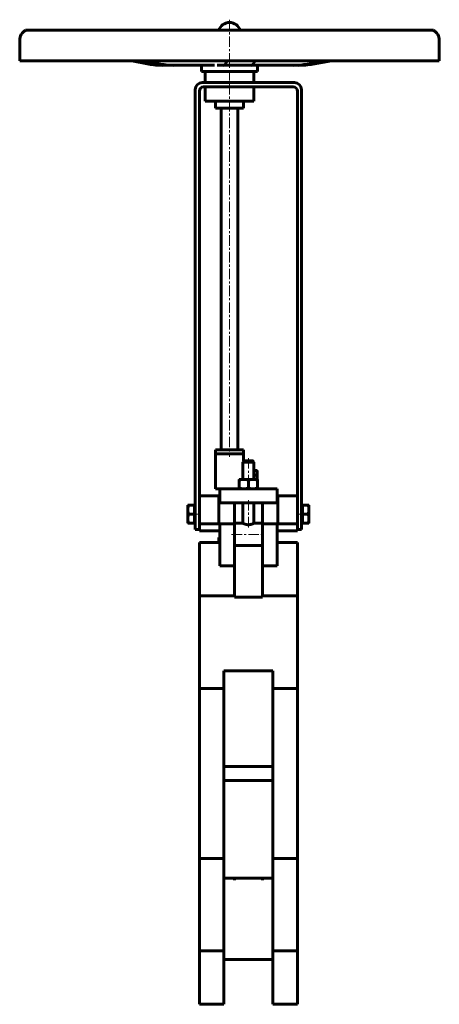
# Model space of a CAD drawing. Header units: millimetres. Extents: x -150 to 150, y -351 to 353.
import ezdxf

# ---------------------------------------------------------------- set-up
doc = ezdxf.new("R2010")
doc.units = ezdxf.units.MM
doc.linetypes.add('K5LT_AXLED', pattern=[12, 7.5, -1.5, 1.5, -1.5])
doc.linetypes.add('K5LT_BASIC', pattern=[0])
doc.layers.add('Системный слой (1)', color=7, linetype='Continuous', true_color=0x6c6c6c)

# ---------------------------------------------------------------- blocks, each defined once
blk = doc.blocks.new('U0')
at = {"layer": 'Системный слой (1)', "color": 143, "linetype": 'K5LT_BASIC', "lineweight": 60, "true_color": 0x33acca}
for p, q in [((-21.5, -59.01), (3.5, -59.01)), ((23.5, -59.01), (48.5, -59.01))]:
    blk.add_line(p, q, dxfattribs=at)
blk = doc.blocks.new('U1')
at = {"layer": 'Системный слой (1)', "color": 143, "linetype": 'K5LT_BASIC', "lineweight": 60, "true_color": 0x33acca}
for p, q in [((19.66, 24.33), (19.74, 24.71)), ((19.74, 24.71), (19.78, 25.09)), ((19.78, 25.09), (19.8, 25.46))]:
    blk.add_line(p, q, dxfattribs=at)
blk = doc.blocks.new('U2')
at = {"layer": 'Системный слой (1)', "color": 143, "linetype": 'K5LT_BASIC', "lineweight": 60, "true_color": 0x33acca}
for p, q in [((-145.84, 345.19), (-132.45, 345.19)), ((-132.45, 345.19), (145.84, 345.19))]:
    blk.add_line(p, q, dxfattribs=at)
blk = doc.blocks.new('U3')
at = {"layer": 'Системный слой (1)', "color": 143, "linetype": 'K5LT_BASIC', "lineweight": 60, "true_color": 0x33acca}
for p, q in [((10.5, 37.53), (10, 37.53)), ((17, 37.53), (16.5, 37.53))]:
    blk.add_line(p, q, dxfattribs=at)
blk = doc.blocks.new('U4')
at = {"layer": 'Системный слой (1)', "color": 143, "linetype": 'K5LT_BASIC', "lineweight": 60, "true_color": 0x33acca}
for p, q in [((3.5, -7.02), (9.5, -7.02)), ((17.5, -7.02), (23.5, -7.02))]:
    blk.add_line(p, q, dxfattribs=at)
blk = doc.blocks.new('U5')
at = {"layer": 'Системный слой (1)', "color": 143, "linetype": 'K5LT_BASIC', "lineweight": 60, "true_color": 0x33acca}
for p, q in [((13.5, 37.53), (10.5, 37.53)), ((16.5, 37.53), (13.5, 37.53))]:
    blk.add_line(p, q, dxfattribs=at)

msp = doc.modelspace()

# ---------------------------------------------------------------- linework, layer by layer
at = {"layer": 'Системный слой (1)', "color": 30, "linetype": 'K5LT_AXLED', "lineweight": 18, "true_color": 0xff8000}
for p, q in [((0, 352.79), (0, 305.79)), ((0, 306.79), (0, 40.53)), ((13.5, 39.53), (13.5, 22.33)), ((13.5, 9.53), (13.5, -10.1)), ((-22.5, -0.52), (-27.1, -0.52)), ((54.1, -0.52), (49.5, -0.52)), ((1.5, -15.02), (25.5, -15.02))]:
    msp.add_line(p, q, dxfattribs=at)
at = {"layer": 'Системный слой (1)', "color": 143, "linetype": 'K5LT_BASIC', "lineweight": 60, "true_color": 0x33acca}
for p, q in [((-150, 323.47), (-150, 338.14)), ((150, 323.47), (150, 338.14)), ((-150, 323.47), (150, 323.47)), ((-57.64, 321.11), (-69.87, 323.47)), ((-49.27, 321.11), (-61.5, 323.47)), ((-47.86, 320.18), (-39.49, 320.18)), ((-12.55, 320.18), (-39.49, 320.18)), ((-20, 315.79), (-20, 320.18)), ((-12.55, 320.18), (-10.65, 320.18)), ((-8.86, 320.18), (-7.76, 320.18)), ((-7.76, 320.18), (-4.28, 320.18)), ((-4.28, 320.18), (15.58, 320.18)), ((-3.01, 321.11), (-1.43, 323.47)), ((15.58, 320.18), (16.14, 320.18)), ((16.14, 320.18), (45.21, 320.18)), ((16.85, 321.11), (18.43, 323.47)), ((20, 315.79), (20, 320.18)), ((45.21, 320.18), (49.12, 320.18)), ((55.78, 321.11), (68.98, 323.47)), ((59.69, 321.11), (72.89, 323.47)), ((-20, 315.79), (20, 315.79)), ((-17.5, 307.79), (-17.5, 315.79)), ((17.5, 307.79), (17.5, 315.79)), ((-24.5, 302.79), (-24.5, -11.47)), ((-19.5, 307.79), (46.5, 307.79)), ((-18.5, 304.79), (45.5, 304.79)), ((-17.5, 294.54), (-17.5, 304.79)), ((17.5, 294.54), (17.5, 304.79)), ((51.5, -11.47), (51.5, 302.79)), ((-21.5, 301.79), (-21.5, 11.77)), ((48.5, 301.79), (48.5, 11.77)), ((17.5, 294.54), (-17.5, 294.54)), ((-10, 294.54), (-10, 289.54)), ((10, 289.54), (-10, 289.54)), ((-6, 45.53), (-6, 289.54)), ((6, 45.53), (6, 289.54)), ((10, 294.54), (10, 289.54)), ((-10, 45.53), (10, 45.53)), ((-10, 42.53), (-10, 45.53)), ((-10, 17.53), (-10, 42.53)), ((10, 42.53), (-10, 42.53)), ((10, 42.53), (10, 45.53)), ((10, 37.53), (10, 42.53)), ((10.5, 37.53), (9.5, 36.53)), ((9.5, 24.33), (9.5, 36.53)), ((9.5, 36.53), (13.5, 36.53)), ((10, 37.53), (10, 37.03)), ((13.5, 36.53), (17.5, 36.53)), ((16.5, 37.53), (17.5, 36.53)), ((17, 37.03), (17, 37.53)), ((17.5, 24.33), (17.5, 36.53)), ((17.5, 30.71), (19.49, 30.71)), ((19.49, 30.71), (19.8, 30.71)), ((19.8, 30.71), (19.8, 28.96)), ((19.8, 28.96), (19.8, 25.46)), ((7, 24.33), (10.25, 24.33)), ((7, 23.75), (7, 24.33)), ((7, 23.75), (7, 18.11)), ((10.25, 24.33), (16.75, 24.33)), ((13.5, 23.75), (13.5, 18.11)), ((16.75, 24.33), (20, 24.33)), ((17.5, 27.21), (19.49, 27.21)), ((19.8, 25.46), (19.8, 24.33)), ((20, 24.33), (20, 23.75)), ((20, 23.75), (20, 18.11)), ((-7.02, 17.53), (-10, 17.53)), ((-7.02, 17.53), (-7.02, 7.53)), ((-2.62, 17.53), (-7.02, 17.53)), ((4.85, 17.53), (-2.62, 17.53)), ((6.98, 17.53), (4.85, 17.53)), ((6.98, 17.53), (20.02, 17.53)), ((7, 17.53), (7, 18.11)), ((20, 18.11), (20, 17.53)), ((22.15, 17.53), (20.02, 17.53)), ((29.62, 17.53), (22.15, 17.53)), ((34.02, 17.53), (29.62, 17.53)), ((34.02, 7.53), (34.02, 17.53)), ((-7.52, 12.53), (-21.5, 12.53)), ((-21.5, 11.77), (-21.5, 9.53)), ((-21.5, -12.47), (-21.5, 9.53)), ((-7.52, 9.53), (-7.52, 12.53)), ((-7.52, -7.47), (-7.52, 9.53)), ((-7.02, 7.53), (-2.62, 7.53)), ((-2.62, 7.53), (4.85, 7.53)), ((3.5, -7.02), (3.5, 7.53)), ((4.85, 7.53), (6.98, 7.53)), ((6.98, 7.53), (20.02, 7.53)), ((9.5, -7.02), (9.5, 7.53)), ((17.5, -7.02), (17.5, 7.53)), ((20.02, 7.53), (22.15, 7.53)), ((22.15, 7.53), (29.62, 7.53)), ((23.5, -7.02), (23.5, 7.53)), ((29.62, 7.53), (34.02, 7.53)), ((34.52, 12.53), (34.52, 9.53)), ((48.5, 12.53), (34.52, 12.53)), ((34.52, 9.53), (34.52, -7.47)), ((48.5, 9.53), (48.5, 11.77)), ((48.5, -12.47), (48.5, 9.53)), ((-29.8, 5.98), (-29.8, 2.73)), ((-29.22, 5.98), (-29.8, 5.98)), ((-29.8, 2.73), (-29.8, -3.77)), ((-25.1, 5.98), (-29.22, 5.98)), ((-25.1, 2.73), (-25.1, 5.98)), ((-25.1, 5.98), (-24.5, 5.98)), ((-25.1, -0.52), (-25.1, 2.73)), ((52.1, 5.98), (51.5, 5.98)), ((52.1, 5.98), (56.22, 5.98)), ((52.1, 2.73), (52.1, 5.98)), ((52.1, -0.52), (52.1, 2.73)), ((56.22, 5.98), (56.8, 5.98)), ((56.8, 5.98), (56.8, 2.73)), ((56.8, 2.73), (56.8, -3.77)), ((-29.8, -3.77), (-29.8, -7.02)), ((-29.8, -7.02), (-29.22, -7.02)), ((-25.1, -0.52), (-29.22, -0.52)), ((-25.1, -7.02), (-29.22, -7.02)), ((-25.1, -3.77), (-25.1, -0.52)), ((-25.1, -7.02), (-25.1, -3.77)), ((-25.1, -7.02), (-24.5, -7.02)), ((3.5, -7.02), (3.5, -7.47)), ((23.5, -7.02), (23.5, -7.47)), ((52.1, -7.02), (51.5, -7.02)), ((52.1, -3.77), (52.1, -0.52)), ((52.1, -0.52), (56.22, -0.52)), ((52.1, -7.02), (52.1, -3.77)), ((52.1, -7.02), (56.22, -7.02)), ((56.8, -7.02), (56.22, -7.02)), ((56.8, -3.77), (56.8, -7.02)), ((-21.5, -11.47), (-24.5, -11.47)), ((-21.5, -7.47), (-21.5, -12.47)), ((-11.41, -7.47), (-21.5, -7.47)), ((-21.5, -12.47), (-21.5, -12.47)), ((-21.5, -12.47), (-11.41, -12.47)), ((-7.02, -7.47), (-11.41, -7.47)), ((-11.41, -12.47), (-7.02, -12.47)), ((3.5, -7.47), (-7.02, -7.47)), ((-7.02, -37.47), (-7.02, -7.47)), ((3.5, -37.47), (3.5, -7.47)), ((34.02, -7.47), (23.5, -7.47)), ((23.5, -37.47), (23.5, -7.47)), ((34.02, -37.47), (34.02, -7.47)), ((38.41, -7.47), (34.02, -7.47)), ((34.02, -12.47), (38.41, -12.47)), ((48.5, -7.47), (38.41, -7.47)), ((38.41, -12.47), (48.5, -12.47)), ((48.5, -12.47), (48.5, -7.47)), ((48.5, -11.47), (51.5, -11.47)), ((48.5, -12.47), (48.5, -12.47)), ((-21.5, -20.84), (-21.5, -49.16)), ((-21.5, -20.84), (-7.02, -20.84)), ((-7.02, -17.32), (-7.52, -17.32)), ((-7.52, -19.74), (-7.52, -17.32)), ((-7.02, -19.74), (-7.52, -19.74)), ((-7.52, -19.77), (-7.52, -19.74)), ((-7.52, -19.84), (-7.52, -19.77)), ((-7.52, -19.88), (-7.52, -19.84)), ((-7.02, -19.84), (-7.52, -19.84)), ((-7.02, -19.88), (-7.52, -19.88)), ((-7.52, -20.84), (-7.52, -19.88)), ((34.02, -20.84), (48.5, -20.84)), ((48.5, -20.84), (48.5, -49.16)), ((3.5, -23.02), (23.5, -23.02)), ((-7.02, -37.47), (3.5, -37.47)), ((3.5, -59.75), (3.5, -37.47)), ((23.5, -37.47), (34.02, -37.47)), ((23.5, -59.75), (23.5, -37.47)), ((-21.5, -59.01), (-21.5, -49.16)), ((48.5, -49.16), (48.5, -59.01)), ((-21.5, -59.01), (-21.5, -97.42)), ((3.5, -59.75), (23.5, -59.75)), ((48.5, -59.01), (48.5, -97.42)), ((-21.5, -106.1), (-21.5, -97.42)), ((48.5, -97.42), (48.5, -106.1)), ((-21.5, -106.1), (-21.5, -112.39)), ((-21.5, -125.14), (-21.5, -112.39)), ((-4, -112.39), (31, -112.39)), ((-4, -125.14), (-4, -112.39)), ((31, -112.39), (31, -125.14)), ((48.5, -106.1), (48.5, -112.39)), ((48.5, -112.39), (48.5, -125.14)), ((-4, -125.14), (-21.5, -125.14)), ((-21.5, -169.37), (-21.5, -125.14)), ((-4, -169.37), (-4, -125.14)), ((31, -125.14), (31, -169.37)), ((31, -125.14), (48.5, -125.14)), ((48.5, -125.14), (48.5, -169.37)), ((-21.5, -172.55), (-21.5, -169.37)), ((-21.5, -177.68), (-21.5, -172.55)), ((-4, -172.55), (-4, -169.37)), ((-4, -177.68), (-4, -172.55)), ((31, -172.55), (31, -169.37)), ((31, -172.55), (31, -177.68)), ((48.5, -169.37), (48.5, -172.55)), ((48.5, -172.55), (48.5, -177.68)), ((-21.5, -193.95), (-21.5, -177.68)), ((-4, -193.95), (-4, -177.68)), ((31, -180.81), (-4, -180.81)), ((31, -177.68), (31, -193.95)), ((48.5, -177.68), (48.5, -193.95)), ((-21.5, -199.08), (-21.5, -193.95)), ((31, -190.81), (-4, -190.81)), ((-4, -199.08), (-4, -193.95)), ((31, -193.95), (31, -199.08)), ((48.5, -193.95), (48.5, -199.08)), ((-21.5, -202.26), (-21.5, -199.08)), ((-21.5, -246.49), (-21.5, -202.26)), ((-4, -202.26), (-4, -199.08)), ((-4, -246.49), (-4, -202.26)), ((31, -202.26), (31, -199.08)), ((31, -202.26), (31, -246.49)), ((48.5, -199.08), (48.5, -202.26)), ((48.5, -202.26), (48.5, -246.49)), ((-4, -246.49), (-21.5, -246.49)), ((-21.5, -259.23), (-21.5, -246.49)), ((-4, -259.23), (-4, -246.49)), ((31, -246.49), (48.5, -246.49)), ((31, -246.49), (31, -259.23)), ((48.5, -246.49), (48.5, -259.23)), ((-21.5, -265.53), (-21.5, -259.23)), ((-4, -265.53), (-4, -259.23)), ((31, -259.23), (31, -265.53)), ((48.5, -259.23), (48.5, -265.53)), ((-21.5, -274.2), (-21.5, -265.53)), ((3.5, -260.57), (-4, -260.57)), ((-4, -274.2), (-4, -265.53)), ((3.5, -260.73), (3.5, -260.57)), ((3.5, -260.73), (3.5, -261.97)), ((23.5, -260.73), (3.5, -260.73)), ((23.5, -260.57), (23.5, -260.73)), ((23.5, -260.57), (31, -260.57)), ((23.5, -260.73), (23.5, -261.97)), ((31, -274.2), (31, -265.53)), ((48.5, -265.53), (48.5, -274.2)), ((-21.5, -312.61), (-21.5, -274.2)), ((-4, -312.61), (-4, -274.2)), ((31, -274.2), (31, -312.61)), ((48.5, -274.2), (48.5, -312.61)), ((-21.5, -322.46), (-21.5, -312.61)), ((-4, -312.61), (-21.5, -312.61)), ((-4, -322.46), (-4, -312.61)), ((31, -322.46), (31, -312.61)), ((31, -312.61), (48.5, -312.61)), ((48.5, -312.61), (48.5, -322.46)), ((-21.5, -350.79), (-21.5, -322.46)), ((31, -318.81), (-4, -318.81)), ((-4, -350.79), (-4, -322.46)), ((31, -322.46), (31, -350.79)), ((48.5, -322.46), (48.5, -350.79)), ((-4, -350.79), (-21.5, -350.79)), ((31, -350.79), (48.5, -350.79))]:
    msp.add_line(p, q, dxfattribs=at)
for centre, radius, start, end in [((-141.96, 338.14), 8.04, 118.87794, 180), ((0, 342.79), 8, 90, 162.5432), ((0, 342.79), 8, 17.4568, 90), ((141.96, 338.14), 8.04, 0, 61.12206), ((-19.5, 302.79), 5, 90, 180), ((-18.5, 301.79), 3, 90, 180), ((45.5, 301.79), 3, 0, 90), ((46.5, 302.79), 5, 0, 90)]:
    msp.add_arc(centre, radius, start, end, dxfattribs=at)
for centre, ratio, start_param, end_param in [((-47.86, 382.61), 0.908208, 6.109748, 6.283185), ((-39.49, 382.61), 0.908208, 6.109748, 6.283185), ((-4.28, 382.61), 0.117385, 0, 0.173437), ((15.58, 382.61), 0.117385, 0, 0.173437), ((45.21, 382.61), 0.980755, 0, 0.173437), ((49.12, 382.61), 0.980755, 0, 0.173437)]:
    msp.add_ellipse(centre, major_axis=(0, -62.44), ratio=ratio, start_param=start_param, end_param=end_param, dxfattribs=at)
for points in [[(19.8, 28.96), (19.8, 29.77), (19.49, 30.71)], [(19.49, 27.21), (19.8, 28.15), (19.8, 28.96)], [(10.25, 24.33), (8.74, 24.33), (7, 23.75)], [(13.5, 23.75), (11.76, 24.33), (10.25, 24.33)], [(16.75, 24.33), (15.24, 24.33), (13.5, 23.75)], [(20, 23.75), (18.26, 24.33), (16.75, 24.33)], [(19.8, 25.46), (19.8, 26.27), (19.49, 27.21)], [(7, 18.11), (8.74, 17.53), (10.25, 17.53)], [(10.25, 17.53), (11.76, 17.53), (13.5, 18.11)], [(13.5, 18.11), (15.24, 17.53), (16.75, 17.53)], [(16.75, 17.53), (18.26, 17.53), (20, 18.11)], [(-29.8, 2.73), (-29.8, 4.24), (-29.22, 5.98)], [(-29.22, -0.52), (-29.8, 1.23), (-29.8, 2.73)], [(56.8, 2.73), (56.8, 4.24), (56.22, 5.98)], [(56.22, -0.52), (56.8, 1.23), (56.8, 2.73)], [(-29.8, -3.77), (-29.8, -2.26), (-29.22, -0.52)], [(-29.22, -7.02), (-29.8, -5.27), (-29.8, -3.77)], [(56.8, -3.77), (56.8, -2.26), (56.22, -0.52)], [(56.22, -7.02), (56.8, -5.27), (56.8, -3.77)]]:
    msp.add_rational_spline(points, [1, 1.0379548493, 1], degree=2, dxfattribs=at)
msp.add_open_spline([(17.5, -7.02), (17.5, -7.02), (17.48, -7.03), (17.38, -7.08), (17.24, -7.15), (17.04, -7.24), (16.77, -7.36), (16.41, -7.51), (15.93, -7.69), (15.41, -7.84), (14.98, -7.94), (14.65, -8), (14.36, -8.04), (14, -8.08), (13.64, -8.1), (13.26, -8.09), (12.89, -8.07), (12.48, -8.02), (12.07, -7.95), (11.63, -7.85), (11.19, -7.72), (10.8, -7.59), (10.43, -7.45), (10.13, -7.32), (9.86, -7.2), (9.69, -7.12), (9.57, -7.06), (9.51, -7.03), (9.5, -7.02), (9.5, -7.02)], degree=3, knots=[0, 0, 0, 0, 1.305119, 2.337968, 3.53316, 4.475868, 5.867399, 7.234648, 8.672988, 10.50852, 11.693173, 12.080932, 12.973364, 13.827237, 14.672271, 15.501097, 16.509074, 17.299918, 18.48986, 19.504666, 20.810318, 22.205697, 23.131414, 24.698602, 25.895355, 27.098718, 28.064895, 29.268205, 30, 30, 30, 30], dxfattribs=at)

# ---------------------------------------------------------------- block references
at = {"layer": 'Системный слой (1)'}
for name in ['U2', 'U3', 'U5', 'U1', 'U4', 'U0']:
    msp.add_blockref(name, (0, 0), dxfattribs=at)

doc.saveas('drawing.dxf')
